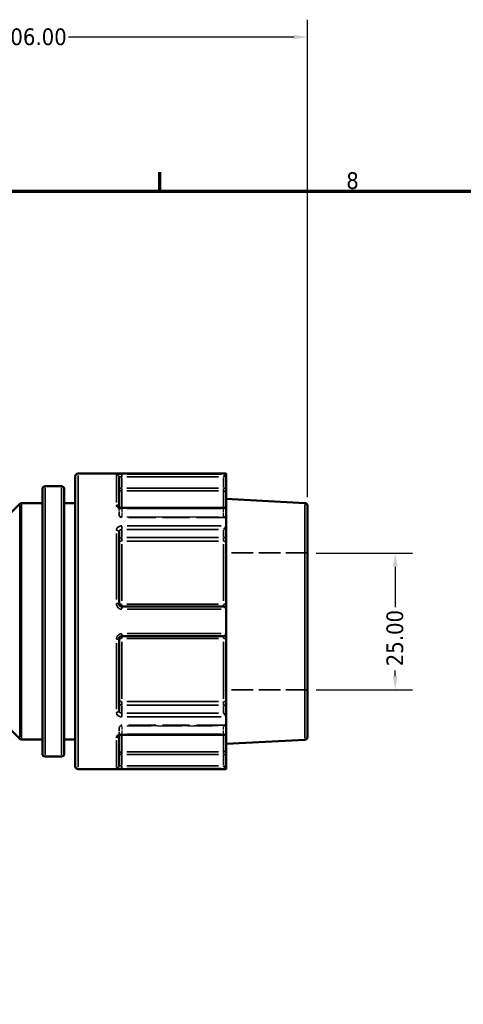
# Model space of a CAD drawing. Header units: millimetres. Extents: x 0 to 926, y 0 to 979.
# Tile 7 of 18: x 465 to 546, y 425 to 605. Entities that reach past the tile are written whole.
import ezdxf

# ---------------------------------------------------------------- set-up
doc = ezdxf.new("R2010")
doc.units = ezdxf.units.MM
doc.linetypes.add('DASHED', pattern=[0.2067, 0.1654, -0.0413])
for name, color, linetype, lineweight in [('Border (ANSI)', 7, 'Continuous', 70), ('Dimension (ANSI)', 7, 'Continuous', 25), ('Hidden (ANSI)', 7, 'DASHED', 35), ('Hidden Narrow (ANSI)', 7, 'DASHED', 25), ('Visible (ANSI)', 7, 'Continuous', 50), ('Visible Narrow (ANSI)', 7, 'Continuous', 35)]:
    doc.layers.add(name, color=color, linetype=linetype, lineweight=lineweight)
doc.styles.add('Note Text (ANSI)', font='tahoma.ttf')
doc.dimstyles.new('Default - mm (ANSI)', dxfattribs={"dimtxt": 3.048, "dimasz": 2.5, "dimexe": 3.175, "dimexo": 1.6002, "dimgap": 0.8, "dimtad": 0, "dimtoh": 1, "dimrnd": 1e-08, "dimzin": 4, "dimdsep": 46, "dimtxsty": 'Note Text (ANSI)', "dimcen": 0.09, "dimdle": 10, "dimclrd": 256, "dimclre": 256, "dimclrt": 256, "dimadec": 1, "dimazin": 1, "dimtfac": 1, "dimtofl": 0, "dimtmove": 0, "dimatfit": 3, "dimfxl": 1, "dimtolj": 1, "dimtzin": 4, "dimlwd": -1, "dimlwe": -1, "dimarcsym": 0})

# ---------------------------------------------------------------- blocks, each defined once
blk = doc.blocks.new('Borders Default Border')
at = {"layer": 'Border (ANSI)'}
blk.add_line((490.58, 574), (490.58, 577.45), dxfattribs=at)
at = {"layer": 'Border (ANSI)', "flags": 128}
blk.add_lwpolyline([(20, 20), (20, 574), (821, 574), (821, 20), (20, 20)], dxfattribs=at)
at = {"layer": 'Border (ANSI)', "insert": (524.63, 574.33), "char_height": 3.05, "attachment_point": 7, "style": 'Note Text (ANSI)'}
blk.add_mtext('8', dxfattribs=at)
blk = doc.blocks.new('*D9')
at = {"layer": 'Defpoints', "color": 0, "transparency": 16777216}
for p in [(517.55, 507.86), (517.55, 482.86), (533.55, 482.86)]:
    blk.add_point(p, dxfattribs=at)
at = {"layer": 'Dimension (ANSI)', "transparency": 16777216}
for p, q in [((519.15, 507.86), (536.73, 507.86)), ((533.55, 505.36), (533.55, 497.99)), ((533.55, 485.36), (533.55, 486.36)), ((519.15, 482.86), (536.73, 482.86))]:
    blk.add_line(p, q, dxfattribs=at)
for points in [[(533.14, 505.36), (533.97, 505.36), (533.55, 507.86)], [(533.14, 485.36), (533.97, 485.36), (533.55, 482.86)]]:
    blk.add_solid(points, dxfattribs=at)
at = {"layer": 'Dimension (ANSI)', "transparency": 16777216, "insert": (531.96, 487.16), "char_height": 3.048, "attachment_point": 1, "rotation": 90, "style": 'Note Text (ANSI)'}
blk.add_mtext('\\A1;25.00', dxfattribs=at)
blk = doc.blocks.new('*D10')
at = {"layer": 'Defpoints', "color": 0, "transparency": 16777216}
for p in [(517.55, 602.15), (411.55, 549.56), (517.55, 516.49)]:
    blk.add_point(p, dxfattribs=at)
at = {"layer": 'Dimension (ANSI)', "transparency": 16777216}
for p, q in [((411.55, 551.16), (411.55, 605.32)), ((517.55, 518.09), (517.55, 605.32)), ((414.05, 602.15), (460.21, 602.15)), ((515.05, 602.15), (473.89, 602.15))]:
    blk.add_line(p, q, dxfattribs=at)
for points in [[(414.05, 602.56), (414.05, 601.73), (411.55, 602.15)], [(515.05, 602.56), (515.05, 601.73), (517.55, 602.15)]]:
    blk.add_solid(points, dxfattribs=at)
at = {"layer": 'Dimension (ANSI)', "transparency": 16777216, "insert": (461.01, 603.73), "char_height": 3.048, "attachment_point": 1, "style": 'Note Text (ANSI)'}
blk.add_mtext('\\A1;106.00', dxfattribs=at)

msp = doc.modelspace()

# ---------------------------------------------------------------- linework, layer by layer
at = {"layer": 'Hidden (ANSI)', "ltscale": 0.083185}
msp.add_line((483.152, 516.254), (483.152, 516.227), dxfattribs=at)
at = {"layer": 'Hidden (ANSI)', "ltscale": 3.750024}
for p, q in [((483.152, 514.835), (483.152, 516.227)), ((483.152, 474.499), (483.152, 475.891))]:
    msp.add_line(p, q, dxfattribs=at)
at = {"layer": 'Hidden (ANSI)', "ltscale": 29.930656}
for p, q in [((502.212, 514.335), (483.652, 514.335)), ((502.212, 476.391), (483.652, 476.391))]:
    msp.add_line(p, q, dxfattribs=at)
at = {"layer": 'Hidden (ANSI)', "ltscale": 23.931623}
for p, q in [((517.552, 507.863), (502.712, 507.863)), ((517.552, 482.863), (502.712, 482.863))]:
    msp.add_line(p, q, dxfattribs=at)
at = {"layer": 'Hidden (ANSI)', "ltscale": 0.083281}
msp.add_line((483.152, 474.499), (483.152, 474.472), dxfattribs=at)
at = {"layer": 'Hidden (ANSI)', "ltscale": 1.495845}
for centre, start, end in [((483.652, 514.835), 180, 270), ((502.212, 513.835), 0, 90), ((502.212, 476.891), 270, 0), ((483.652, 475.891), 90, 180)]:
    msp.add_arc(centre, 0.5, start, end, dxfattribs=at)
at = {"layer": 'Hidden (ANSI)', "ltscale": 1.007576}
for centre, major_axis, start_param, end_param in [((502.212, 515.593), (0.462, 0.462), 0.3926991, 1.1780972), ((502.212, 475.134), (0.462, -0.462), 5.1050881, 5.8904862)]:
    msp.add_ellipse(centre, major_axis=major_axis, ratio=0.4142136, start_param=start_param, end_param=end_param, dxfattribs=at)
at = {"layer": 'Hidden (ANSI)', "ltscale": 0.48903}
msp.add_open_spline([(483.146, 516.263), (483.146, 516.263), (483.147, 516.26), (483.151, 516.247), (483.152, 516.237), (483.152, 516.227)], degree=3, knots=[0.124577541, 0.124577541, 0.124577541, 0.124577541, 0.140992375, 0.140992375, 0.157512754, 0.157512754, 0.157512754, 0.157512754], dxfattribs=at)
at = {"layer": 'Hidden (ANSI)', "ltscale": 0.487662}
msp.add_open_spline([(483.152, 516.227), (483.152, 516.246), (483.146, 516.262), (483.146, 516.263), (483.146, 516.263), (483.146, 516.263)], degree=3, knots=[0, 0, 0, 0, 0.031502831, 0.031502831, 0.032841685, 0.032841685, 0.032841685, 0.032841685], dxfattribs=at)
at = {"layer": 'Hidden (ANSI)', "ltscale": 2.105221}
msp.add_open_spline([(483.652, 474.634), (483.597, 474.634), (483.542, 474.629), (483.438, 474.613), (483.389, 474.6), (483.304, 474.571), (483.267, 474.555), (483.21, 474.522), (483.188, 474.506), (483.158, 474.48), (483.15, 474.47), (483.144, 474.461), (483.147, 474.463), (483.151, 474.48), (483.152, 474.489), (483.152, 474.499)], degree=3, knots=[0, 0, 0, 0, 0.02450984, 0.02450984, 0.04873565, 0.04873565, 0.07214944, 0.07214944, 0.09449088, 0.09449088, 0.11641991, 0.11641991, 0.14099237, 0.14099237, 0.15751275, 0.15751275, 0.15751275, 0.15751275], dxfattribs=at)
at = {"layer": 'Hidden (ANSI)', "ltscale": 0.488977}
msp.add_open_spline([(483.152, 474.499), (483.152, 474.48), (483.146, 474.464), (483.146, 474.463), (483.146, 474.463), (483.146, 474.463)], degree=3, knots=[0, 0, 0, 0, 0.031502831, 0.031502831, 0.032935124, 0.032935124, 0.032935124, 0.032935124], dxfattribs=at)
at = {"layer": 'Hidden Narrow (ANSI)', "ltscale": 0.071139}
for p, q in [((483.652, 515.948), (483.652, 515.973)), ((483.652, 474.754), (483.652, 474.779))]:
    msp.add_line(p, q, dxfattribs=at)
at = {"layer": 'Hidden Narrow (ANSI)', "ltscale": 3.550614}
for p, q in [((483.652, 515.873), (483.652, 514.555)), ((502.212, 514.555), (502.212, 515.873)), ((483.652, 476.172), (483.652, 474.854)), ((502.212, 474.854), (502.212, 476.172))]:
    msp.add_line(p, q, dxfattribs=at)
at = {"layer": 'Hidden Narrow (ANSI)', "ltscale": 26.937592}
for p, q in [((501.284, 515.946), (484.58, 515.946)), ((484.58, 514.481), (501.284, 514.481)), ((501.284, 514.438), (484.58, 514.438)), ((484.58, 476.288), (501.284, 476.288)), ((501.284, 476.245), (484.58, 476.245)), ((484.58, 474.78), (501.284, 474.78))]:
    msp.add_line(p, q, dxfattribs=at)
at = {"layer": 'Hidden Narrow (ANSI)', "ltscale": 0.490266}
for p, q in [((502.212, 515.953), (502.212, 516.085)), ((502.212, 474.641), (502.212, 474.773))]:
    msp.add_line(p, q, dxfattribs=at)
at = {"layer": 'Hidden Narrow (ANSI)', "ltscale": 0.673075}
for p, q in [((483.652, 514.335), (483.652, 514.468)), ((502.212, 514.468), (502.212, 514.335)), ((483.652, 476.259), (483.652, 476.391)), ((502.212, 476.391), (502.212, 476.259))]:
    msp.add_line(p, q, dxfattribs=at)
at = {"layer": 'Hidden Narrow (ANSI)', "ltscale": 0.062062}
msp.add_ellipse((482.652, 516.227), major_axis=(0.5, 0), ratio=0.7873189, start_param=0.0036263, end_param=0.0688989, dxfattribs=at)
at = {"layer": 'Hidden Narrow (ANSI)', "ltscale": 1.346251}
for centre, major_axis, ratio, start_param, end_param in [((483.652, 514.835), (-0.5, 0), 0.7071068, 0.0785398, 1.4922565), ((483.652, 514.835), (-0.5, 0), 0.7932537, 0.0785398, 1.4922565), ((502.212, 514.128), (0.5, 0), 0.7071068, 0.0785398, 1.4922565), ((502.212, 514.042), (0.5, 0), 0.7932537, 0.0785398, 1.4922565), ((483.652, 475.891), (-0.5, 0), 0.7932537, 4.7909288, 6.2046455), ((483.652, 475.891), (-0.5, 0), 0.7071068, 4.7909288, 6.2046455), ((502.212, 476.685), (0.5, 0), 0.7932537, 4.7909288, 6.2046455), ((502.212, 476.599), (0.5, 0), 0.7071068, 4.7909288, 6.2046455)]:
    msp.add_ellipse(centre, major_axis=major_axis, ratio=ratio, start_param=start_param, end_param=end_param, dxfattribs=at)
at = {"layer": 'Hidden Narrow (ANSI)', "ltscale": 0.062173}
msp.add_ellipse((482.652, 474.499), major_axis=(0.5, 0), ratio=0.7873189, start_param=6.2141633, end_param=6.2795526, dxfattribs=at)
at = {"layer": 'Hidden Narrow (ANSI)', "ltscale": 1.36077}
msp.add_open_spline([(483.652, 515.946), (483.619, 515.946), (483.586, 515.948), (483.502, 515.958), (483.452, 515.969), (483.347, 516.004), (483.294, 516.03), (483.2, 516.102), (483.166, 516.149), (483.153, 516.207), (483.152, 516.217), (483.152, 516.227)], degree=3, knots=[0, 0, 0, 0, 0.01979251, 0.01979251, 0.05146052, 0.05146052, 0.09262893, 0.09262893, 0.14614787, 0.14614787, 0.15751275, 0.15751275, 0.15751275, 0.15751275], dxfattribs=at)
at = {"layer": 'Hidden Narrow (ANSI)', "ltscale": 1.360673}
msp.add_open_spline([(483.152, 474.499), (483.152, 474.526), (483.16, 474.554), (483.199, 474.623), (483.242, 474.663), (483.374, 474.738), (483.473, 474.768), (483.602, 474.779), (483.627, 474.78), (483.652, 474.78)], degree=3, knots=[0, 0, 0, 0, 0.03042163, 0.03042163, 0.07909623, 0.07909623, 0.14237321, 0.14237321, 0.15751415, 0.15751415, 0.15751415, 0.15751415], dxfattribs=at)
at = {"layer": 'Visible (ANSI)'}
for p, q in [((475.152, 468.863), (475.152, 521.863)), ((502.712, 522.363), (475.652, 522.363)), ((502.711, 522.27), (502.212, 521.772)), ((502.712, 522.363), (502.712, 522.273)), ((502.712, 519.7), (502.712, 522.273)), ((472.652, 520.052), (469.652, 520.052)), ((483.152, 521.669), (483.152, 516.254)), ((469.152, 471.174), (469.152, 519.552)), ((473.152, 519.552), (473.152, 471.174)), ((502.712, 518.709), (502.712, 519.7)), ((502.712, 518.709), (502.712, 515.947)), ((457.199, 509.01), (465.006, 516.817)), ((469.152, 516.963), (465.36, 516.963)), ((475.152, 516.963), (473.152, 516.963)), ((517.079, 516.988), (502.712, 517.741)), ((517.552, 516.489), (517.552, 474.238)), ((502.566, 516.093), (483.652, 516.093)), ((502.712, 515.947), (502.712, 512.836)), ((502.712, 511.017), (502.712, 512.836)), ((483.152, 511.702), (483.152, 498.563)), ((502.712, 509.701), (502.712, 511.017)), ((502.712, 509.701), (502.712, 498.433)), ((502.712, 497.563), (502.712, 498.433)), ((502.212, 498.063), (483.652, 498.063)), ((502.712, 497.563), (502.712, 493.163)), ((502.712, 492.294), (502.712, 493.163)), ((483.152, 492.163), (483.152, 479.025)), ((483.652, 492.663), (502.212, 492.663)), ((502.712, 492.294), (502.712, 481.026)), ((457.199, 481.717), (465.006, 473.91)), ((502.712, 479.71), (502.712, 481.026)), ((502.712, 477.89), (502.712, 479.71)), ((502.712, 477.89), (502.712, 474.779)), ((469.152, 473.763), (465.36, 473.763)), ((475.152, 473.763), (473.152, 473.763)), ((483.152, 474.472), (483.152, 469.057)), ((483.652, 474.634), (502.566, 474.634)), ((502.712, 474.779), (502.712, 472.017)), ((517.079, 473.738), (502.712, 472.985)), ((502.712, 471.026), (502.712, 472.017)), ((472.652, 470.674), (469.652, 470.674)), ((502.712, 468.453), (502.712, 471.026)), ((502.712, 468.363), (475.652, 468.363)), ((502.212, 468.955), (502.711, 468.456)), ((502.712, 468.453), (502.712, 468.363))]:
    msp.add_line(p, q, dxfattribs=at)
for centre, start, end in [((475.652, 521.863), 90, 180), ((469.652, 519.552), 90, 180), ((472.652, 519.552), 0, 90), ((465.36, 516.463), 90, 135), ((517.052, 516.489), 0, 87), ((502.212, 497.563), 4.76211, 90), ((502.212, 493.163), 270, 355.23789), ((465.36, 474.263), 225, 270), ((517.052, 474.238), 273, 0), ((469.652, 471.174), 180, 270), ((472.652, 471.174), 270, 0), ((475.652, 468.863), 180, 270)]:
    msp.add_arc(centre, 0.5, start, end, dxfattribs=at)
for centre, major_axis, start_param, end_param in [((502.212, 515.593), (0.462, 0.462), 5.9736008, 6.6758844), ((502.212, 512.481), (-0.462, -0.462), 1.1780972, 2.665779), ((502.212, 478.245), (0.462, -0.462), 0.4758136, 1.9634954), ((502.212, 475.134), (0.462, -0.462), 5.8904862, 6.5927699)]:
    msp.add_ellipse(centre, major_axis=major_axis, ratio=0.4142136, start_param=start_param, end_param=end_param, dxfattribs=at)
for points in [[(502.712, 522.273), (502.712, 522.272), (502.712, 522.271), (502.711, 522.27)], [(502.711, 515.974), (502.712, 515.965), (502.712, 515.956), (502.712, 515.947)], [(502.712, 512.836), (502.712, 512.826), (502.712, 512.815), (502.711, 512.804)], [(502.711, 497.605), (502.712, 497.591), (502.712, 497.577), (502.712, 497.563)], [(502.712, 493.163), (502.712, 493.15), (502.712, 493.136), (502.711, 493.122)], [(502.711, 477.922), (502.712, 477.912), (502.712, 477.901), (502.712, 477.89)], [(502.712, 474.779), (502.712, 474.77), (502.712, 474.761), (502.711, 474.752)], [(502.711, 468.456), (502.712, 468.455), (502.712, 468.454), (502.712, 468.453)]]:
    msp.add_open_spline(points, degree=3, dxfattribs=at)
for points, knots in [([(483.652, 516.093), (483.597, 516.093), (483.542, 516.097), (483.438, 516.114), (483.389, 516.126), (483.304, 516.155), (483.267, 516.172), (483.21, 516.204), (483.188, 516.22), (483.158, 516.246), (483.15, 516.257), (483.146, 516.262), (483.146, 516.263), (483.146, 516.263)], [0, 0, 0, 0, 0.02450984, 0.02450984, 0.04873565, 0.04873565, 0.07214944, 0.07214944, 0.09449088, 0.09449088, 0.11641991, 0.11641991, 0.12457754, 0.12457754, 0.12457754, 0.12457754]), ([(483.652, 498.063), (483.62, 498.063), (483.587, 498.066), (483.504, 498.083), (483.454, 498.101), (483.349, 498.16), (483.296, 498.206), (483.202, 498.33), (483.167, 498.414), (483.154, 498.522), (483.152, 498.542), (483.152, 498.563)], [0, 0, 0, 0, 0.01963427, 0.01963427, 0.05104911, 0.05104911, 0.0918884, 0.0918884, 0.14497947, 0.14497947, 0.15751281, 0.15751281, 0.15751281, 0.15751281]), ([(483.152, 492.163), (483.152, 492.22), (483.162, 492.277), (483.212, 492.417), (483.266, 492.494), (483.426, 492.623), (483.539, 492.663), (483.652, 492.663)], [0, 0, 0, 0, 0.03435848, 0.03435848, 0.08933205, 0.08933205, 0.15751354, 0.15751354, 0.15751354, 0.15751354]), ([(483.146, 474.463), (483.146, 474.463), (483.151, 474.473), (483.179, 474.499), (483.199, 474.515), (483.251, 474.546), (483.283, 474.562), (483.36, 474.591), (483.405, 474.605), (483.503, 474.624), (483.556, 474.631), (483.624, 474.634), (483.638, 474.634), (483.652, 474.634)], [0.03293512, 0.03293512, 0.03293512, 0.03293512, 0.05971916, 0.05971916, 0.08175749, 0.08175749, 0.10395199, 0.10395199, 0.1271525, 0.1271525, 0.15122998, 0.15122998, 0.15751415, 0.15751415, 0.15751415, 0.15751415])]:
    msp.add_open_spline(points, degree=3, knots=knots, dxfattribs=at)
at = {"layer": 'Visible Narrow (ANSI)'}
for p, q in [((475.652, 522.031), (475.652, 468.696)), ((482.652, 517.065), (482.652, 522.067)), ((483.652, 521.809), (483.652, 522.266)), ((501.758, 522.27), (484.605, 522.27)), ((483.652, 519.804), (483.652, 521.668)), ((484.58, 521.772), (501.284, 521.772)), ((502.212, 521.668), (502.212, 519.804)), ((469.652, 519.748), (469.652, 470.978)), ((472.652, 470.978), (472.652, 519.748)), ((483.613, 519.7), (483.154, 519.7)), ((483.652, 519.211), (483.652, 519.664)), ((483.652, 519.137), (483.652, 516.333)), ((501.284, 519.7), (484.58, 519.7)), ((484.58, 519.205), (501.284, 519.205)), ((502.212, 519.664), (502.212, 519.211)), ((502.212, 516.333), (502.212, 519.137)), ((502.711, 519.7), (502.252, 519.7)), ((465.006, 474.174), (465.006, 516.553)), ((465.36, 516.697), (465.36, 474.029)), ((517.079, 474.005), (517.079, 516.722)), ((483.652, 515.985), (483.652, 516.092)), ((484.605, 515.974), (501.758, 515.974)), ((482.652, 499.35), (482.652, 511.426)), ((483.652, 512.155), (483.652, 512.775)), ((483.652, 510.736), (483.652, 512.054)), ((484.58, 512.128), (501.284, 512.128)), ((501.758, 512.804), (484.605, 512.804)), ((502.212, 512.054), (502.212, 510.736)), ((483.652, 510.034), (483.652, 510.637)), ((483.652, 509.5), (483.652, 499.121)), ((501.284, 510.663), (484.58, 510.663)), ((484.58, 510.005), (501.284, 510.005)), ((502.212, 510.637), (502.212, 510.034)), ((502.212, 499.121), (502.212, 509.5)), ((483.652, 498.065), (483.652, 498.463)), ((501.284, 498.498), (484.58, 498.498)), ((502.212, 498.463), (502.212, 498.065)), ((483.652, 497.642), (483.652, 498.062)), ((484.605, 497.605), (501.758, 497.605)), ((483.652, 492.665), (483.652, 493.085)), ((501.758, 493.122), (484.605, 493.122)), ((482.652, 479.3), (482.652, 491.376)), ((483.652, 492.264), (483.652, 492.662)), ((483.652, 491.605), (483.652, 481.226)), ((484.58, 492.228), (501.284, 492.228)), ((502.212, 492.662), (502.212, 492.264)), ((502.212, 481.226), (502.212, 491.605)), ((483.652, 480.09), (483.652, 480.692)), ((501.284, 480.721), (484.58, 480.721)), ((502.212, 480.692), (502.212, 480.09)), ((483.652, 478.672), (483.652, 479.99)), ((484.58, 480.063), (501.284, 480.063)), ((502.212, 479.99), (502.212, 478.672)), ((483.652, 477.951), (483.652, 478.572)), ((501.284, 478.599), (484.58, 478.599)), ((484.605, 477.922), (501.758, 477.922)), ((482.652, 468.659), (482.652, 473.661)), ((483.652, 474.634), (483.652, 474.741)), ((483.652, 474.394), (483.652, 471.589)), ((501.758, 474.752), (484.605, 474.752)), ((502.212, 471.589), (502.212, 474.394)), ((483.652, 471.062), (483.652, 471.516)), ((501.284, 471.522), (484.58, 471.522)), ((502.212, 471.516), (502.212, 471.062)), ((483.154, 471.026), (483.613, 471.026)), ((483.652, 469.058), (483.652, 470.922)), ((484.58, 471.026), (501.284, 471.026)), ((502.212, 470.922), (502.212, 469.058)), ((502.252, 471.026), (502.711, 471.026)), ((483.652, 468.461), (483.652, 468.918)), ((501.284, 468.955), (484.58, 468.955)), ((484.605, 468.456), (501.758, 468.456))]:
    msp.add_line(p, q, dxfattribs=at)
for centre, major_axis, ratio, start_param, end_param in [((482.652, 521.669), (0.5, 0), 0.9926824, 0.0785398, 1.4922565), ((483.652, 519.7), (-0.5, 0), 0.9914662, 0.0785398, 1.4922565), ((502.212, 518.709), (0.5, 0), 0.9914662, 0.0785398, 1.4922565), ((482.652, 516.227), (0.5, 0), 0.7873189, 0.1474387, 1.4958828), ((482.652, 511.702), (0.5, 0), 0.616546, 0.0785398, 1.4922565), ((483.652, 510.309), (-0.5, 0), 0.7071068, 4.7909288, 6.2046455), ((483.652, 510.309), (-0.5, 0), 0.6088913, 0.0785398, 1.4922565), ((502.212, 511.017), (0.5, 0), 0.7071068, 4.7909288, 6.2046455), ((502.212, 509.701), (0.5, 0), 0.6088913, 0.0785398, 1.4922565), ((482.652, 498.563), (0.5, 0), 0.1207547, 0.0785398, 1.4922565), ((483.652, 498.563), (-0.5, 0), 0.1303639, 0.0785398, 1.4922565), ((502.212, 498.433), (0.5, 0), 0.1303639, 0.0785398, 1.4922565), ((482.652, 492.163), (0.5, 0), 0.1207547, 4.7909288, 6.2046455), ((483.652, 492.163), (-0.5, 0), 0.1303639, 4.7909288, 6.2046455), ((502.212, 492.294), (0.5, 0), 0.1303639, 4.7909288, 6.2046455), ((483.652, 480.417), (-0.5, 0), 0.6088913, 4.7909288, 6.2046455), ((502.212, 481.026), (0.5, 0), 0.6088913, 4.7909288, 6.2046455), ((482.652, 479.025), (0.5, 0), 0.616546, 4.7909288, 6.2046455), ((483.652, 480.417), (-0.5, 0), 0.7071068, 0.0785398, 1.4922565), ((502.212, 479.71), (0.5, 0), 0.7071068, 0.0785398, 1.4922565), ((482.652, 474.499), (0.5, 0), 0.7873189, 4.7872961, 6.1356235), ((483.652, 471.026), (-0.5, 0), 0.9914662, 4.7909288, 6.2046455), ((502.212, 472.017), (0.5, 0), 0.9914662, 4.7909288, 6.2046455), ((482.652, 469.057), (0.5, 0), 0.9926824, 4.7909288, 6.2046455)]:
    msp.add_ellipse(centre, major_axis=major_axis, ratio=ratio, start_param=start_param, end_param=end_param, dxfattribs=at)
for points, knots in [([(483.652, 522.27), (483.425, 522.27), (483.199, 522.263), (482.88, 522.239), (482.771, 522.224), (482.672, 522.193), (482.652, 522.18), (482.652, 522.166)], [-0.15751354, -0.15751354, -0.15751354, -0.15751354, -0.08933205, -0.08933205, -0.03435848, -0.03435848, 0, 0, 0, 0]), ([(483.152, 521.669), (483.152, 521.683), (483.162, 521.696), (483.212, 521.727), (483.266, 521.742), (483.426, 521.765), (483.539, 521.772), (483.652, 521.772)], [0, 0, 0, 0, 0.03435848, 0.03435848, 0.08933205, 0.08933205, 0.15751354, 0.15751354, 0.15751354, 0.15751354]), ([(482.652, 516.621), (482.652, 516.597), (482.655, 516.573), (482.679, 516.437), (482.747, 516.327), (482.936, 516.164), (483.041, 516.104), (483.252, 516.025), (483.352, 516.001), (483.52, 515.979), (483.586, 515.974), (483.652, 515.974)], [-0.15751275, -0.15751275, -0.15751275, -0.15751275, -0.14614787, -0.14614787, -0.09262893, -0.09262893, -0.05146052, -0.05146052, -0.01979251, -0.01979251, 0, 0, 0, 0]), ([(483.652, 512.804), (483.602, 512.804), (483.551, 512.801), (483.293, 512.77), (483.096, 512.693), (482.832, 512.485), (482.746, 512.372), (482.668, 512.172), (482.652, 512.091), (482.652, 512.01)], [-0.15751415, -0.15751415, -0.15751415, -0.15751415, -0.14237321, -0.14237321, -0.07909623, -0.07909623, -0.03042163, -0.03042163, 0, 0, 0, 0]), ([(483.152, 511.702), (483.152, 511.746), (483.16, 511.79), (483.199, 511.898), (483.242, 511.958), (483.374, 512.069), (483.473, 512.11), (483.602, 512.126), (483.627, 512.128), (483.652, 512.128)], [0, 0, 0, 0, 0.03042163, 0.03042163, 0.07909623, 0.07909623, 0.14237321, 0.14237321, 0.15751415, 0.15751415, 0.15751415, 0.15751415]), ([(482.652, 498.624), (482.652, 498.581), (482.655, 498.539), (482.682, 498.319), (482.751, 498.148), (482.94, 497.895), (483.045, 497.802), (483.255, 497.682), (483.355, 497.645), (483.522, 497.611), (483.587, 497.605), (483.652, 497.605)], [-0.15751281, -0.15751281, -0.15751281, -0.15751281, -0.14497947, -0.14497947, -0.0918884, -0.0918884, -0.05104911, -0.05104911, -0.01963427, -0.01963427, 0, 0, 0, 0]), ([(483.652, 493.122), (483.425, 493.122), (483.199, 493.04), (482.88, 492.777), (482.771, 492.619), (482.672, 492.335), (482.652, 492.219), (482.652, 492.103)], [-0.15751354, -0.15751354, -0.15751354, -0.15751354, -0.08933205, -0.08933205, -0.03435848, -0.03435848, 0, 0, 0, 0]), ([(482.652, 478.716), (482.652, 478.686), (482.655, 478.656), (482.679, 478.484), (482.747, 478.348), (482.936, 478.149), (483.041, 478.076), (483.252, 477.983), (483.352, 477.954), (483.52, 477.927), (483.586, 477.922), (483.652, 477.922)], [-0.15751275, -0.15751275, -0.15751275, -0.15751275, -0.14614787, -0.14614787, -0.09262893, -0.09262893, -0.05146052, -0.05146052, -0.01979251, -0.01979251, 0, 0, 0, 0]), ([(483.652, 478.599), (483.619, 478.599), (483.586, 478.601), (483.502, 478.615), (483.452, 478.631), (483.347, 478.68), (483.294, 478.719), (483.2, 478.825), (483.166, 478.899), (483.153, 478.992), (483.152, 479.008), (483.152, 479.025)], [0, 0, 0, 0, 0.01979251, 0.01979251, 0.05146052, 0.05146052, 0.09262893, 0.09262893, 0.14614787, 0.14614787, 0.15751275, 0.15751275, 0.15751275, 0.15751275]), ([(483.652, 474.752), (483.602, 474.752), (483.551, 474.75), (483.293, 474.724), (483.096, 474.658), (482.832, 474.486), (482.746, 474.394), (482.668, 474.233), (482.652, 474.169), (482.652, 474.106)], [-0.15751415, -0.15751415, -0.15751415, -0.15751415, -0.14237321, -0.14237321, -0.07909623, -0.07909623, -0.03042163, -0.03042163, 0, 0, 0, 0]), ([(482.652, 468.561), (482.652, 468.556), (482.655, 468.551), (482.682, 468.525), (482.751, 468.507), (482.94, 468.482), (483.045, 468.474), (483.255, 468.463), (483.355, 468.46), (483.522, 468.457), (483.587, 468.456), (483.652, 468.456)], [-0.15751281, -0.15751281, -0.15751281, -0.15751281, -0.14497947, -0.14497947, -0.0918884, -0.0918884, -0.05104911, -0.05104911, -0.01963427, -0.01963427, 0, 0, 0, 0]), ([(483.652, 468.955), (483.62, 468.955), (483.587, 468.955), (483.504, 468.958), (483.454, 468.961), (483.349, 468.971), (483.296, 468.98), (483.202, 469.004), (483.167, 469.022), (483.154, 469.047), (483.152, 469.052), (483.152, 469.057)], [0, 0, 0, 0, 0.01963427, 0.01963427, 0.05104911, 0.05104911, 0.0918884, 0.0918884, 0.14497947, 0.14497947, 0.15751281, 0.15751281, 0.15751281, 0.15751281])]:
    msp.add_open_spline(points, degree=3, knots=knots, dxfattribs=at)

# ---------------------------------------------------------------- block references
msp.add_blockref('Borders Default Border', (0, 0))

# ---------------------------------------------------------------- dimensions: what is measured, and where the dimension line sits
at = {"layer": 'Dimension (ANSI)'}
dim = msp.add_linear_dim(base=(517.552, 602.146), p1=(411.552, 549.558), p2=(517.552, 516.489), dimstyle='Default - mm (ANSI)', override={"dimgap": 0.8, "dimtoh": 0, "dimdec": 2, "dimtol": 0, "dimlim": 0, "dimtp": 0, "dimtm": 0, "dimtdec": 2, "dimatfit": 1}, dxfattribs=at)
dim.commit()
dim.dimension.update_dxf_attribs({"geometry": '*D10', "text_midpoint": (467.052, 602.146), "dimtype": 160})
dim = msp.add_linear_dim(base=(533.552, 482.863), p1=(517.552, 507.863), p2=(517.552, 482.863), angle=90, dimstyle='Default - mm (ANSI)', override={"dimgap": 0.8, "dimtoh": 0, "dimdec": 2, "dimtol": 0, "dimlim": 0, "dimtp": 0, "dimtm": 0, "dimtdec": 2, "dimatfit": 1}, dxfattribs=at)
dim.commit()
dim.dimension.update_dxf_attribs({"geometry": '*D9', "text_midpoint": (533.552, 492.172), "dimtype": 160})

doc.saveas('drawing.dxf')
